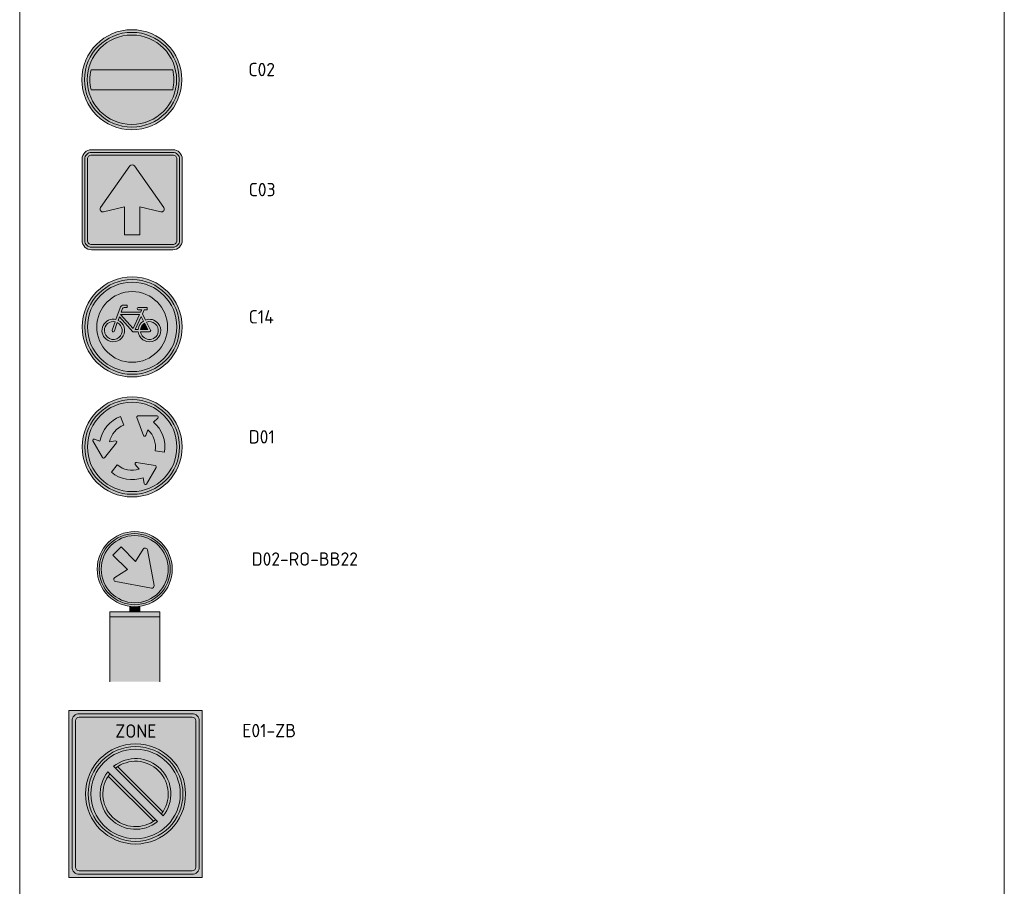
# Model space of a CAD drawing. Header units: metres. Extents: x 115632 to 117830, y 479690 to 480411.
# Tile 16 of 20: x 116142 to 116179, y 480302 to 480335. Entities that reach past the tile are written whole.
import ezdxf
from ezdxf.enums import TextEntityAlignment as Align

# ---------------------------------------------------------------- set-up
doc = ezdxf.new("R2010")
doc.units = ezdxf.units.M
doc.layers.get('Defpoints').update_dxf_attribs({"lineweight": 18})
for name, color, linetype, lineweight in [('N-WE-VW-VERKEERSTEKEN_BORD_C-S', 7, 'Continuous', 25), ('N-WE-VW-VERKEERSTEKEN_BORD_D-S', 7, 'Continuous', 25), ('N-WE-VW-VERKEERSTEKEN_BORD_ZONEBORD-S', 7, 'Continuous', 25), ('X-XX-AL-LEGENDA-T25', 7, 'Continuous', 25)]:
    doc.layers.add(name, color=color, linetype=linetype, lineweight=lineweight)
doc.styles.add('NLCS-ISO', font='NLCS-ISO.ttf')
doc.styles.add('NLCS-RVV-M200-T25', font='NLCS-RVV.ttf')

# ---------------------------------------------------------------- blocks, each defined once
blk = doc.blocks.new('N-SVW-VERKEERSTEKEN_BORD_C02-SO')
at = {"true_color": 0xff0000}
h = blk.add_hatch(color=1, dxfattribs=at)
h.dxf.hatch_style = 1
h.paths.add_polyline_path([(-3.75, 0), (-3.55, 0, -1), (3.55, 0), (3.75, 0, 1)])
at = {"true_color": 0xffffff}
h = blk.add_hatch(color=7, dxfattribs=at)
h.dxf.hatch_style = 1
h.paths.add_polyline_path([(3.35, 0), (3.55, 0, 1), (-3.55, 0), (-3.35, 0, -1)])
at = {"true_color": 0xff0000}
h = blk.add_hatch(color=1, dxfattribs=at)
h.dxf.hatch_style = 1
h.paths.add_polyline_path([(-3.35, 0), (-3.15, 0, -0.060174), (-3.059, 0.75), (3.059, 0.75, -0.060174), (3.15, 0), (3.35, 0, 1)])
at = {"true_color": 0xffffff}
h = blk.add_hatch(color=7, dxfattribs=at)
h.dxf.hatch_style = 1
h.paths.add_polyline_path([(3.059, -0.75, 0.120784), (3.059, 0.75), (-3.059, 0.75, 0.120784), (-3.059, -0.75)])
at = {"true_color": 0xff0000}
h = blk.add_hatch(color=1, dxfattribs=at)
h.dxf.hatch_style = 1
h.paths.add_polyline_path([(-3.55, 0), (-3.75, 0, 1), (3.75, 0), (3.55, 0, -1)])
at = {"true_color": 0xffffff}
h = blk.add_hatch(color=7, dxfattribs=at)
h.dxf.hatch_style = 1
h.paths.add_polyline_path([(-3.35, 0), (-3.55, 0, 1), (3.55, 0), (3.35, 0, -1)])
at = {"true_color": 0xff0000}
h = blk.add_hatch(color=1, dxfattribs=at)
h.dxf.hatch_style = 1
h.paths.add_polyline_path([(3.35, 0), (3.15, 0, -0.060174), (3.059, -0.75), (-3.059, -0.75, -0.060174), (-3.15, 0), (-3.35, 0, 1)])
at = {"color": 7, "lineweight": 0, "true_color": 0xffffff}
blk.add_lwpolyline([(-3.059, -0.75), (3.059, -0.75, 0.120784), (3.059, 0.75), (-3.059, 0.75, 0.120784)], format="xyb", close=True, dxfattribs=at)
at = {"color": 1, "lineweight": 0, "true_color": 0xff0000}
blk.add_circle((0, 0), 3.75, dxfattribs=at)
at = {"color": 7, "lineweight": 0, "true_color": 0xffffff}
for radius in [3.55, 3.35]:
    blk.add_circle((0, 0), radius, dxfattribs=at)
blk = doc.blocks.new('N-SVW-VERKEERSTEKEN_BORD_C03-SO')
at = {"true_color": 0x007dc8}
h = blk.add_hatch(color=152, dxfattribs=at)
h.dxf.hatch_style = 1
h.paths.add_polyline_path([(3.05, 3.75), (-3.05, 3.75, 0.414214), (-3.75, 3.05), (-3.75, 0), (-3.55, 0), (-3.55, 3.05, -0.414214), (-3.05, 3.55), (3.05, 3.55, -0.414214), (3.55, 3.05), (3.55, 0), (3.75, 0), (3.75, 3.05, 0.414214)])
at = {"true_color": 0xffffff}
h = blk.add_hatch(color=7, dxfattribs=at)
h.dxf.hatch_style = 1
h.paths.add_polyline_path([(3.05, 3.55), (-3.05, 3.55, 0.414214), (-3.55, 3.05), (-3.55, 0), (-3.35, 0), (-3.35, 3.05, -0.414214), (-3.05, 3.35), (3.05, 3.35, -0.414214), (3.35, 3.05), (3.35, 0), (3.55, 0), (3.55, 3.05, 0.414214)])
at = {"true_color": 0x007dc8}
h = blk.add_hatch(color=152, dxfattribs=at)
h.dxf.hatch_style = 1
h.paths.add_polyline_path([(-0.163, 2.533, -0.518438), (0.163, 2.533), (1.95, 0), (3.35, 0), (3.35, 3.05, 0.414214), (3.05, 3.35), (-3.05, 3.35, 0.414214), (-3.35, 3.05), (-3.35, 0), (-1.95, 0)])
at = {"true_color": 0xffffff}
h = blk.add_hatch(color=7, dxfattribs=at)
h.dxf.hatch_style = 1
h.paths.add_polyline_path([(-2.366, -0.59, 0.690116), (-2.156, -0.9), (-0.574, -0.527), (-0.574, -2.618), (0.574, -2.618), (0.574, -0.527), (2.156, -0.9, 0.690116), (2.366, -0.59), (0.163, 2.533, 0.518438), (-0.163, 2.533)])
at = {"true_color": 0x007dc8}
h = blk.add_hatch(color=152, dxfattribs=at)
h.dxf.hatch_style = 1
h.paths.add_polyline_path([(-3.55, 0), (-3.75, 0), (-3.75, -3.05, 0.414214), (-3.05, -3.75), (3.05, -3.75, 0.414214), (3.75, -3.05), (3.75, 0), (3.55, 0), (3.55, -3.05, -0.414214), (3.05, -3.55), (-3.05, -3.55, -0.414214), (-3.55, -3.05)])
at = {"true_color": 0xffffff}
h = blk.add_hatch(color=7, dxfattribs=at)
h.dxf.hatch_style = 1
h.paths.add_polyline_path([(-3.35, 0), (-3.55, 0), (-3.55, -3.05, 0.414214), (-3.05, -3.55), (3.05, -3.55, 0.414214), (3.55, -3.05), (3.55, 0), (3.35, 0), (3.35, -3.05, -0.414214), (3.05, -3.35), (-3.05, -3.35, -0.414214), (-3.35, -3.05)])
at = {"true_color": 0x007dc8}
h = blk.add_hatch(color=152, dxfattribs=at)
h.dxf.hatch_style = 1
h.paths.add_polyline_path([(-2.366, -0.59), (-1.95, 0), (-3.35, 0), (-3.35, -3.05, 0.414214), (-3.05, -3.35), (3.05, -3.35, 0.414214), (3.35, -3.05), (3.35, 0), (1.95, 0), (2.366, -0.59, -0.690116), (2.156, -0.9), (0.574, -0.527), (0.574, -2.618), (-0.574, -2.618), (-0.574, -0.527), (-2.156, -0.9, -0.690116)])
at = {"color": 152, "lineweight": 0, "true_color": 0x007dc8}
blk.add_lwpolyline([(-3.05, -3.75), (3.05, -3.75, 0.414214), (3.75, -3.05), (3.75, 3.05, 0.414214), (3.05, 3.75), (-3.05, 3.75, 0.414214), (-3.75, 3.05), (-3.75, -3.05, 0.414214)], format="xyb", close=True, dxfattribs=at)
at = {"color": 7, "lineweight": 0, "true_color": 0xffffff}
for points in [[(-3.05, -3.55), (3.05, -3.55, 0.414214), (3.55, -3.05), (3.55, 3.05, 0.414214), (3.05, 3.55), (-3.05, 3.55, 0.414214), (-3.55, 3.05), (-3.55, -3.05, 0.414214)], [(-3.05, -3.35), (3.05, -3.35, 0.414214), (3.35, -3.05), (3.35, 3.05, 0.414214), (3.05, 3.35), (-3.05, 3.35, 0.414214), (-3.35, 3.05), (-3.35, -3.05, 0.414214)], [(0.574, -0.527), (0.574, -2.618), (-0.574, -2.618), (-0.574, -0.527), (-2.156, -0.9, -0.690116), (-2.366, -0.59), (-0.163, 2.533, -0.518438), (0.163, 2.533), (2.366, -0.59, -0.690116), (2.156, -0.9)]]:
    blk.add_lwpolyline(points, format="xyb", close=True, dxfattribs=at)
blk = doc.blocks.new('N-SVW-VERKEERSTEKEN_BORD_C14-SO')
at = {"true_color": 0xff0000}
h = blk.add_hatch(color=1, dxfattribs=at)
h.dxf.hatch_style = 1
h.paths.add_polyline_path([(-3.75, 0), (-3.55, 0, -1), (3.55, 0), (3.75, 0, 1)])
at = {"true_color": 0xffffff}
h = blk.add_hatch(color=7, dxfattribs=at)
h.dxf.hatch_style = 1
h.paths.add_polyline_path([(-3.55, 0), (-3.35, 0, -1), (3.35, 0), (3.55, 0, 1)])
at = {"true_color": 0xff0000}
h = blk.add_hatch(color=1, dxfattribs=at)
h.dxf.hatch_style = 1
h.paths.add_polyline_path([(-3.35, 0), (-2.65, 0, -1), (2.65, 0), (3.35, 0, 1)])
at = {"true_color": 0xffffff}
h = blk.add_hatch(color=7, dxfattribs=at)
h.dxf.hatch_style = 1
h.paths.add_polyline_path([(-2.65, 0, 0.023441), (-2.638, -0.248), (-2.262, -0.256, -0.480395), (-1.213, 0.559), (-0.91, 1.425, -0.334348), (-0.626, 1.639), (-0.373, 1.64), (-0.373, 1.463), (-0.594, 1.463, 0.345861), (-0.733, 1.378), (-0.834, 1.109), (0.632, 1.109), (0.714, 1.286), (0.461, 1.286, -1), (0.461, 1.463), (1.112, 1.463), (1.112, 1.286), (0.903, 1.286), (0.764, 0.976), (0.998, 0.521, -0.318009), (1.949, 0.27, -0.302135), (2.051, -0.658), (2.497, -0.887, 0.085552), (2.65, 0, 1)])
at = {"true_color": 0x191919}
h = blk.add_hatch(color=250, dxfattribs=at)
h.dxf.hatch_style = 1
h.paths.add_polyline_path([(0.764, 0.976), (0.903, 1.286), (1.112, 1.286), (1.112, 1.463), (0.461, 1.463, 1), (0.461, 1.286), (0.714, 1.286), (0.632, 1.109), (-0.834, 1.109), (-0.733, 1.378, -0.345861), (-0.594, 1.463), (-0.373, 1.463), (-0.373, 1.64), (-0.626, 1.639, 0.334348), (-0.91, 1.425), (-1.213, 0.559, 0.794265), (-1.954, -0.923, 0.4733), (-0.67, -0.673, 0.427471), (-1.049, 0.496), (-0.961, 0.755), (0.044, -0.357), (0.448, -0.357, 0.529348), (1.699, -1.014, 0.476174), (1.949, 0.27, 0.318009), (0.998, 0.521)])
h.paths.add_polyline_path([(-0.885, 0.938), (0.55, 0.938), (0.069, -0.123)], flags=16)
h.paths.add_polyline_path([(-1.112, 0.325, -0.542254), (-0.989, -0.786, -0.632638), (-2.085, -0.268, -0.479903), (-1.276, 0.382), (-1.498, -0.243, 1.053204), (-1.327, -0.294)], flags=16)
h.paths.add_polyline_path([(0.67, 0.774), (0.84, 0.445, 0.234167), (0.448, -0.18), (0.234, -0.18)], flags=16)
h.paths.add_polyline_path([(0.922, 0.281), (1.162, -0.18), (0.632, -0.18, -0.216058)], flags=16)
h.paths.add_polyline_path([(0.632, -0.357), (1.308, -0.357, 0.566151), (1.384, -0.231), (1.08, 0.363, -0.564261), (1.957, -0.371, -0.396488), (1.232, -0.935, -0.350134)], flags=16)
at = {"true_color": 0xffffff}
h = blk.add_hatch(color=7, dxfattribs=at)
h.dxf.hatch_style = 1
h.paths.add_polyline_path([(0.448, -0.357), (0.044, -0.357), (-0.961, 0.755), (-1.049, 0.496, -0.427471), (-0.67, -0.673, -0.4733), (-1.954, -0.923, -0.227186), (-2.262, -0.256), (-2.638, -0.248, 0.803083), (2.497, -0.887), (2.051, -0.658, -0.152149), (1.699, -1.014, -0.529348)])
h = blk.add_hatch(color=7, dxfattribs=at)
h.dxf.hatch_style = 1
h.paths.add_polyline_path([(-0.885, 0.938), (0.069, -0.123), (0.55, 0.938)])
h = blk.add_hatch(color=7, dxfattribs=at)
h.dxf.hatch_style = 1
h.paths.add_polyline_path([(0.234, -0.18), (0.448, -0.18, -0.234167), (0.84, 0.445), (0.67, 0.774)])
at = {"true_color": 0xff0000}
h = blk.add_hatch(color=1, dxfattribs=at)
h.dxf.hatch_style = 1
h.paths.add_polyline_path([(3.75, 0), (3.55, 0, -1), (-3.55, 0), (-3.75, 0, 1)])
at = {"true_color": 0xffffff}
h = blk.add_hatch(color=7, dxfattribs=at)
h.dxf.hatch_style = 1
h.paths.add_polyline_path([(3.55, 0), (3.35, 0, -1), (-3.35, 0), (-3.55, 0, 1)])
at = {"true_color": 0xff0000}
h = blk.add_hatch(color=1, dxfattribs=at)
h.dxf.hatch_style = 1
h.paths.add_polyline_path([(3.35, 0), (2.65, 0, -1), (-2.65, 0), (-3.35, 0, 1)])
at = {"true_color": 0xffffff}
h = blk.add_hatch(color=7, dxfattribs=at)
h.dxf.hatch_style = 1
h.paths.add_polyline_path([(-1.498, -0.243), (-1.276, 0.382, 0.479903), (-2.085, -0.268, 0.632638), (-0.989, -0.786, 0.542254), (-1.112, 0.325), (-1.327, -0.294, -1.053204)])
h = blk.add_hatch(color=7, dxfattribs=at)
h.dxf.hatch_style = 1
h.paths.add_polyline_path([(1.957, -0.371, 0.564261), (1.08, 0.363), (1.384, -0.231, -0.566151), (1.308, -0.357), (0.632, -0.357, 0.350134), (1.232, -0.935, 0.396488)])
h = blk.add_hatch(color=7, dxfattribs=at)
h.dxf.hatch_style = 1
h.paths.add_polyline_path([(1.162, -0.18), (0.922, 0.281, 0.216058), (0.632, -0.18)])
at = {"color": 250, "lineweight": 0, "true_color": 0x191919}
for points in [[(0.764, 0.976), (0.903, 1.286), (1.112, 1.286), (1.112, 1.463), (0.461, 1.463, 1), (0.461, 1.286), (0.714, 1.286), (0.632, 1.109), (-0.834, 1.109), (-0.733, 1.378, -0.345861), (-0.594, 1.463), (-0.373, 1.463), (-0.373, 1.64), (-0.626, 1.639, 0.334348), (-0.91, 1.425), (-1.213, 0.559, 0.794265), (-1.954, -0.923, 0.4733), (-0.67, -0.673, 0.427471), (-1.049, 0.496), (-0.961, 0.755), (0.044, -0.357), (0.448, -0.357, 0.529348), (1.699, -1.014, 0.476174), (1.949, 0.27, 0.318009), (0.998, 0.521)], [(0.67, 0.774), (0.234, -0.18), (0.448, -0.18, -0.234167), (0.84, 0.445)], [(-1.112, 0.325, -0.542254), (-0.989, -0.786, -0.632638), (-2.085, -0.268, -0.479903), (-1.276, 0.382), (-1.498, -0.243, 1.053204), (-1.327, -0.294)], [(1.08, 0.363, -0.564261), (1.957, -0.371, -0.396488), (1.232, -0.935, -0.350134), (0.632, -0.357), (1.308, -0.357, 0.566151), (1.384, -0.231)], [(1.162, -0.18), (0.922, 0.281, 0.216058), (0.632, -0.18)]]:
    blk.add_lwpolyline(points, format="xyb", close=True, dxfattribs=at)
blk.add_lwpolyline([(0.55, 0.938), (-0.885, 0.938), (0.069, -0.123)], close=True, dxfattribs=at)
at = {"color": 1, "lineweight": 0, "true_color": 0xff0000}
blk.add_circle((0, 0), 3.75, dxfattribs=at)
at = {"color": 7, "lineweight": 0, "true_color": 0xffffff}
for radius in [3.55, 3.35, 2.65]:
    blk.add_circle((0, 0), radius, dxfattribs=at)
blk = doc.blocks.new('N-SVW-VERKEERSTEKEN_BORD_D01-SO')
at = {"true_color": 0x007dc8}
h = blk.add_hatch(color=152, dxfattribs=at)
h.dxf.hatch_style = 1
h.paths.add_polyline_path([(3.357, 1.155), (3.546, 1.22, 0.577878), (-2.833, 2.457), (-2.682, 2.326, -0.577878)])
at = {"true_color": 0xffffff}
h = blk.add_hatch(color=7, dxfattribs=at)
h.dxf.hatch_style = 1
h.paths.add_polyline_path([(-2.682, 2.326), (-2.531, 2.195, -0.577878), (3.168, 1.09), (3.357, 1.155, 0.577878)])
at = {"true_color": 0x007dc8}
h = blk.add_hatch(color=152, dxfattribs=at)
h.dxf.hatch_style = 1
h.paths.add_polyline_path([(1.652, 0.568, 0.123831), (1.184, 1.288), (1.015, 0.861, -0.707574), (0.845, 0.858), (0.345, 2.196, -0.533679), (0.431, 2.324), (1.855, 2.321, -0.70586), (1.922, 2.161), (1.595, 1.866, -0.132701), (2.319, 0.798), (3.168, 1.09, 0.577878), (-2.531, 2.195), (-1.853, 1.606, -0.12209), (-0.88, 2.292), (-0.616, 1.636, 0.123831), (-1.32, 1.145), (0, 0)])
h = blk.add_hatch(color=152, dxfattribs=at)
h.dxf.hatch_style = 1
h.paths.add_polyline_path([(-2.682, 2.326), (-2.833, 2.457, 0.180494), (-3.75, 0, 0.414214), (0, -3.75), (0, -3.55, -0.414214), (-3.55, 0, -0.180494)])
at = {"true_color": 0xffffff}
h = blk.add_hatch(color=7, dxfattribs=at)
h.dxf.hatch_style = 1
h.paths.add_polyline_path([(-3.35, 0, -0.180494), (-2.531, 2.195), (-2.682, 2.326, 0.180494), (-3.55, 0, 0.414214), (0, -3.55), (0, -3.35, -0.414214)])
h = blk.add_hatch(color=7, dxfattribs=at)
h.dxf.hatch_style = 1
edge = h.paths.add_edge_path()
edge.add_line((-0.616, 1.636), (-0.88, 2.292))
edge.add_arc((0.016, -0.013), 2.473, 111.23919, 169.31849)
edge.add_line((-2.414, 0.445), (-2.833, 0.58))
edge.add_arc((-2.861, 0.492), 0.092, 72.19773, 206.86548)
edge.add_line((-2.943, 0.45), (-2.227, -0.792))
edge.add_arc((-2.147, -0.746), 0.0926, 209.96512, 318.85965)
edge.add_line((-2.077, -0.807), (-1.166, 0.301))
edge.add_arc((-1.236, 0.358), 0.0899, 320.5882, 461.7171)
edge.add_line((-1.254, 0.446), (-1.708, 0.379))
edge.add_arc((0.008, -0.01), 1.76, 110.76696, 167.23948, ccw=False)
h = blk.add_hatch(color=7, dxfattribs=at)
h.dxf.hatch_style = 1
edge = h.paths.add_edge_path()
edge.add_line((1.724, -0.287), (2.424, -0.388))
edge.add_arc((-0.019, -0.007), 2.473, 351.14858, 409.22787)
edge.add_line((1.595, 1.866), (1.922, 2.161))
edge.add_arc((1.86, 2.229), 0.092, 312.10712, 446.77487)
edge.add_line((1.865, 2.321), (0.431, 2.324))
edge.add_arc((0.431, 2.231), 0.0926, 89.8745, 198.76904)
edge.add_line((0.343, 2.201), (0.845, 0.858))
edge.add_arc((0.93, 0.89), 0.0899, 200.49758, 341.62648)
edge.add_line((1.015, 0.861), (1.184, 1.288))
edge.add_arc((-0.013, -0.002), 1.76, -9.32366, 47.14886, ccw=False)
at = {"true_color": 0x007dc8}
h = blk.add_hatch(color=152, dxfattribs=at)
h.dxf.hatch_style = 1
h.paths.add_polyline_path([(0, 0), (-1.32, 1.145, 0.123831), (-1.708, 0.379), (-1.254, 0.446, -0.707574), (-1.166, 0.301), (-2.073, -0.802, -0.533679), (-2.227, -0.792), (-2.938, 0.442, -0.70586), (-2.833, 0.58), (-2.414, 0.445, -0.132701), (-1.853, 1.606), (-2.531, 2.195, 0.180494), (-3.35, 0, 0.414214), (0, -3.35), (0, -2.452, -0.1713), (-1.551, -1.902), (-1.113, -1.347, 0.173134), (0, -1.748)])
h = blk.add_hatch(color=152, dxfattribs=at)
h.dxf.hatch_style = 1
h.paths.add_polyline_path([(3.75, 0, 0.083022), (3.546, 1.22), (3.357, 1.155, -0.083022), (3.55, 0, -0.414214), (0, -3.55), (0, -3.75, 0.414214)])
at = {"true_color": 0xffffff}
h = blk.add_hatch(color=7, dxfattribs=at)
h.dxf.hatch_style = 1
h.paths.add_polyline_path([(3.357, 1.155), (3.168, 1.09, -0.083022), (3.35, 0, -0.414214), (0, -3.35), (0, -3.55, 0.414214), (3.55, 0, 0.083022)])
at = {"true_color": 0x007dc8}
h = blk.add_hatch(color=152, dxfattribs=at)
h.dxf.hatch_style = 1
h.paths.add_polyline_path([(3.35, 0, 0.083022), (3.168, 1.09), (2.319, 0.798, -0.12209), (2.424, -0.388), (1.724, -0.287, 0.123831), (1.652, 0.568), (0, 0), (0, -1.748, 0.075114), (0.52, -1.671), (0.236, -1.31, -0.707574), (0.318, -1.162), (1.727, -1.401, -0.533679), (1.794, -1.539), (1.077, -2.769, -0.70586), (0.905, -2.746), (0.813, -2.316, -0.083962), (0, -2.452), (0, -3.35, 0.414214)])
at = {"true_color": 0xffffff}
h = blk.add_hatch(color=7, dxfattribs=at)
h.dxf.hatch_style = 1
edge = h.paths.add_edge_path()
edge.add_line((-1.113, -1.347), (-1.551, -1.902))
edge.add_arc((0.004, 0.02), 2.473, 231.03363, 289.11292)
edge.add_line((0.813, -2.316), (0.905, -2.746))
edge.add_arc((0.995, -2.727), 0.092, 191.99217, 326.65992)
edge.add_line((1.072, -2.778), (1.794, -1.539))
edge.add_arc((1.714, -1.492), 0.0926, 329.75955, 438.65409)
edge.add_line((1.732, -1.402), (0.318, -1.162))
edge.add_arc((0.303, -1.251), 0.0899, 80.38263, 221.51153)
edge.add_line((0.236, -1.31), (0.52, -1.671))
edge.add_arc((0.005, 0.012), 1.76, 230.56139, 287.03391, ccw=False)
at = {"color": 7, "lineweight": 0, "true_color": 0xffffff}
for points in [[(-0.616, 1.636), (-0.88, 2.292, 0.258987), (-2.414, 0.445), (-2.833, 0.58, 0.666084), (-2.943, 0.45), (-2.227, -0.792, 0.514452), (-2.077, -0.807), (-1.166, 0.301, 0.707574), (-1.254, 0.446), (-1.708, 0.379, -0.251519), (-0.616, 1.636)], [(1.724, -0.287), (2.424, -0.388, 0.258987), (1.595, 1.866), (1.922, 2.161, 0.666084), (1.865, 2.321), (0.431, 2.324, 0.514452), (0.343, 2.201), (0.845, 0.858, 0.707574), (1.015, 0.861), (1.184, 1.288, -0.251519), (1.724, -0.287)], [(-1.113, -1.347), (-1.551, -1.902, 0.258987), (0.813, -2.316), (0.905, -2.746, 0.666084), (1.072, -2.778), (1.794, -1.539, 0.514452), (1.732, -1.402), (0.318, -1.162, 0.707574), (0.236, -1.31), (0.52, -1.671, -0.251519), (-1.113, -1.347)]]:
    blk.add_lwpolyline(points, format="xyb", close=True, dxfattribs=at)
at = {"color": 152, "lineweight": 0, "true_color": 0x007dc8}
blk.add_circle((0, 0), 3.75, dxfattribs=at)
at = {"color": 7, "lineweight": 0, "true_color": 0xffffff}
for radius in [3.55, 3.35]:
    blk.add_circle((0, 0), radius, dxfattribs=at)
blk = doc.blocks.new('N-SVW-VERKEERSTEKEN_BORD_D02RBB22-SO')
at = {"true_color": 0x007dc8}
h = blk.add_hatch(color=152, dxfattribs=at)
h.dxf.hatch_style = 1
h.paths.add_polyline_path([(-1.632, 3.868), (-1.025, 4.475), (0, 3.448), (0.001, 5.325, 0.414322), (-2.512, 2.812, 0.414105), (-0.001, 0.3), (0, 1.619), (-1.423, 1.877, -0.656866), (-1.494, 2.182), (-0.54, 2.776)])
h = blk.add_hatch(color=152, dxfattribs=at)
h.dxf.hatch_style = 1
h.paths.add_polyline_path([(2.518, 3.679), (2.66, 3.727, 0.577878), (-2.125, 4.655), (-2.012, 4.557, -0.577878)])
at = {"true_color": 0xffffff}
h = blk.add_hatch(color=7, dxfattribs=at)
h.dxf.hatch_style = 1
h.paths.add_polyline_path([(-2.012, 4.557), (-1.898, 4.458, -0.577878), (2.376, 3.63), (2.518, 3.679, 0.577878)])
at = {"true_color": 0x007dc8}
h = blk.add_hatch(color=152, dxfattribs=at)
h.dxf.hatch_style = 1
h.paths.add_polyline_path([(0.001, 5.325), (0, 3.448), (0.067, 3.381), (0.646, 4.315, -0.66261), (0.964, 4.266), (1.451, 1.592, -0.52003), (1.253, 1.391), (0, 1.619), (-0.001, 0.3, 0.414322), (2.513, 2.812, 0.414105)])
h = blk.add_hatch(color=152, dxfattribs=at)
h.dxf.hatch_style = 1
h.paths.add_polyline_path([(-2.012, 4.557), (-2.125, 4.655, 0.180494), (-2.812, 2.812, 0.414214), (0, 0), (0, 0.15, -0.414214), (-2.662, 2.812, -0.180494)])
at = {"true_color": 0xffffff}
h = blk.add_hatch(color=7, dxfattribs=at)
h.dxf.hatch_style = 1
h.paths.add_polyline_path([(-2.512, 2.812, -0.180494), (-1.898, 4.458), (-2.012, 4.557, 0.180494), (-2.662, 2.812, 0.414214), (0, 0.15), (0, 0.3, -0.414214)])
h = blk.add_hatch(color=7, dxfattribs=at)
h.dxf.hatch_style = 1
h.paths.add_polyline_path([(0, 3.448), (-1.025, 4.475), (-1.632, 3.868), (-0.54, 2.776), (-1.494, 2.182, 0.656866), (-1.423, 1.877), (0, 1.619)])
h = blk.add_hatch(color=7, dxfattribs=at)
h.dxf.hatch_style = 1
h.paths.add_polyline_path([(0.964, 4.266, 0.66261), (0.646, 4.315), (0.067, 3.381), (0, 3.448), (0, 1.619), (1.253, 1.391, 0.52003), (1.451, 1.592)])
at = {"true_color": 0x007dc8}
h = blk.add_hatch(color=152, dxfattribs=at)
h.dxf.hatch_style = 1
h.paths.add_polyline_path([(2.812, 2.812, 0.083022), (2.66, 3.727), (2.518, 3.679, -0.083022), (2.663, 2.812, -0.414214), (0, 0.15), (0, 0, 0.414214)])
at = {"true_color": 0xffffff}
h = blk.add_hatch(color=7, dxfattribs=at)
h.dxf.hatch_style = 1
h.paths.add_polyline_path([(2.518, 3.679), (2.376, 3.63, -0.083022), (2.513, 2.812, -0.414214), (0, 0.3), (0, 0.15, 0.414214), (2.663, 2.812, 0.083022)])
at = {"true_color": 0xafafaf}
h = blk.add_hatch(color=253, dxfattribs=at)
h.dxf.hatch_style = 1
h.paths.add_polyline_path([(0.375, 0), (-0.375, 0), (-0.375, -0.375), (0.375, -0.375)])
at = {"true_color": 0x0a0a0a}
h = blk.add_hatch(color=28, dxfattribs=at)
h.dxf.hatch_style = 1
h.paths.add_polyline_path([(1.875, -0.375), (-1.875, -0.375), (-1.875, -0.75), (1.875, -0.75)])
at = {"true_color": 0xffe100}
h = blk.add_hatch(color=2, dxfattribs=at)
h.dxf.hatch_style = 1
h.paths.add_polyline_path([(1.875, -0.75), (-1.875, -0.75), (-1.875, -5.625), (1.875, -5.625)])
at = {"color": 7, "lineweight": 0, "true_color": 0xffffff}
blk.add_lwpolyline([(-1.025, 4.475), (0.067, 3.381), (0.646, 4.315, -0.66261), (0.964, 4.266), (1.451, 1.592, -0.527936), (1.248, 1.392), (-1.423, 1.877, -0.656866), (-1.494, 2.182), (-0.54, 2.776), (-1.632, 3.868)], format="xyb", close=True, dxfattribs=at)
at = {"color": 253, "lineweight": 0, "true_color": 0xafafaf}
blk.add_lwpolyline([(-0.375, -0.375), (0.375, -0.375), (0.375, 0), (-0.375, 0)], close=True, dxfattribs=at)
at = {"color": 28, "lineweight": 0, "true_color": 0x0a0a0a}
blk.add_lwpolyline([(-1.875, -0.75), (1.875, -0.75), (1.875, -0.375), (-1.875, -0.375)], close=True, dxfattribs=at)
at = {"color": 253, "lineweight": 0, "true_color": 0xafafaf}
blk.add_lwpolyline([(1.875, -5.625), (1.875, -0.75), (-1.875, -0.75), (-1.875, -5.625)], dxfattribs=at)
at = {"color": 152, "lineweight": 0, "true_color": 0x007dc8}
blk.add_circle((0, 2.812), 2.812, dxfattribs=at)
at = {"color": 7, "lineweight": 0, "true_color": 0xffffff}
for radius in [2.663, 2.513]:
    blk.add_circle((0, 2.812), radius, dxfattribs=at)
blk = doc.blocks.new('N-SVW-VERKEERSTEKEN_BORD_ZONEBORD BEGIN_E01-SO')
at = {"true_color": 0xffffff}
h = blk.add_hatch(color=7, dxfattribs=at)
h.dxf.hatch_style = 1
h.paths.add_polyline_path([(5.002, 6.251), (-5.002, 6.251), (-5.002, 0), (-4.756, 0), (-4.756, 5.486, -0.414214), (-4.231, 6.011), (4.247, 6.011, -0.414214), (4.772, 5.486), (4.772, 0), (5.002, 0)])
at = {"true_color": 0x191919}
h = blk.add_hatch(color=250, dxfattribs=at)
h.dxf.hatch_style = 1
h.paths.add_polyline_path([(-4.494, 5.486, -0.414214), (-4.231, 5.748), (4.247, 5.748, -0.414214), (4.51, 5.486), (4.51, 0), (4.772, 0), (4.772, 5.486, 0.414214), (4.247, 6.011), (-4.231, 6.011, 0.414214), (-4.756, 5.486), (-4.756, 0), (-4.494, 0)])
at = {"true_color": 0xffffff}
h = blk.add_hatch(color=7, dxfattribs=at)
h.dxf.hatch_style = 1
h.paths.add_polyline_path([(4.51, 5.486, 0.414214), (4.247, 5.748), (-4.231, 5.748, 0.414214), (-4.494, 5.486), (-4.494, 0), (-3.75, 0, -1), (3.75, 0), (4.51, 0)])
at = {"true_color": 0xff0000}
h = blk.add_hatch(color=1, dxfattribs=at)
h.dxf.hatch_style = 1
h.paths.add_polyline_path([(-3.75, 0), (-3.55, 0, -1), (3.55, 0), (3.75, 0, 1)])
at = {"true_color": 0xffffff}
h = blk.add_hatch(color=7, dxfattribs=at)
h.dxf.hatch_style = 1
h.paths.add_polyline_path([(-3.55, 0), (-3.35, 0, -1), (3.35, 0), (3.55, 0, 1)])
at = {"true_color": 0xff0000}
h = blk.add_hatch(color=1, dxfattribs=at)
h.dxf.hatch_style = 1
h.paths.add_polyline_path([(-3.35, 0), (-2.65, 0, -1), (2.65, 0), (3.35, 0, 1)])
at = {"true_color": 0xffffff}
h = blk.add_hatch(color=7, dxfattribs=at)
h.dxf.hatch_style = 1
h.paths.add_polyline_path([(1.932, -1.507), (2.074, -1.65, 0.169585), (2.65, 0, 0.627905), (-1.65, 2.074), (-1.507, 1.932, -0.884205)])
at = {"true_color": 0x007dc8}
h = blk.add_hatch(color=152, dxfattribs=at)
h.dxf.hatch_style = 1
h.paths.add_polyline_path([(-1.342, 2.05), (2.05, -1.342, 0.145992), (2.45, 0, 0.596263)])
at = {"true_color": 0xffffff}
h = blk.add_hatch(color=7, dxfattribs=at)
h.dxf.hatch_style = 1
h.paths.add_polyline_path([(-1.932, 1.507), (-2.074, 1.65, 0.169585), (-2.65, 0, 0.627905), (1.65, -2.074), (1.507, -1.932, -0.884205)])
at = {"true_color": 0xff0000}
h = blk.add_hatch(color=1, dxfattribs=at)
h.dxf.hatch_style = 1
h.paths.add_polyline_path([(-1.65, 2.074, 0.056786), (-2.074, 1.65), (1.65, -2.074, 0.056786), (2.074, -1.65)])
at = {"true_color": 0xffffff}
h = blk.add_hatch(color=7, dxfattribs=at)
h.dxf.hatch_style = 1
h.paths.add_polyline_path([(-1.932, 1.507, 0.020695), (-2.05, 1.342), (1.342, -2.05, 0.020695), (1.507, -1.932)], flags=17)
h = blk.add_hatch(color=7, dxfattribs=at)
h.dxf.hatch_style = 1
h.paths.add_polyline_path([(-1.342, 2.05, 0.020695), (-1.507, 1.932), (1.932, -1.507, 0.020695), (2.05, -1.342)], flags=17)
at = {"true_color": 0x007dc8}
h = blk.add_hatch(color=152, dxfattribs=at)
h.dxf.hatch_style = 1
h.paths.add_polyline_path([(-2.05, 1.342, 0.145992), (-2.45, 0, 0.596263), (1.342, -2.05)])
at = {"true_color": 0xffffff}
h = blk.add_hatch(color=7, dxfattribs=at)
h.dxf.hatch_style = 1
h.paths.add_polyline_path([(5.002, 0), (4.772, 0), (4.772, -5.491, -0.414214), (4.247, -6.016), (-4.231, -6.016, -0.414214), (-4.756, -5.491), (-4.756, 0), (-5.002, 0), (-5.002, -6.251), (5.002, -6.251)])
at = {"true_color": 0x191919}
h = blk.add_hatch(color=250, dxfattribs=at)
h.dxf.hatch_style = 1
h.paths.add_polyline_path([(-4.494, 0), (-4.756, 0), (-4.756, -5.491, 0.414214), (-4.231, -6.016), (4.247, -6.016, 0.414214), (4.772, -5.491), (4.772, 0), (4.51, 0), (4.51, -5.491, -0.414214), (4.247, -5.753), (-4.231, -5.753, -0.414214), (-4.494, -5.491)])
at = {"true_color": 0xffffff}
h = blk.add_hatch(color=7, dxfattribs=at)
h.dxf.hatch_style = 1
h.paths.add_polyline_path([(-3.75, 0), (-4.494, 0), (-4.494, -5.491, 0.414214), (-4.231, -5.753), (4.247, -5.753, 0.414214), (4.51, -5.491), (4.51, 0), (3.75, 0, -1)])
at = {"true_color": 0xff0000}
h = blk.add_hatch(color=1, dxfattribs=at)
h.dxf.hatch_style = 1
h.paths.add_polyline_path([(3.75, 0), (3.55, 0, -1), (-3.55, 0), (-3.75, 0, 1)])
at = {"true_color": 0xffffff}
h = blk.add_hatch(color=7, dxfattribs=at)
h.dxf.hatch_style = 1
h.paths.add_polyline_path([(3.55, 0), (3.35, 0, -1), (-3.35, 0), (-3.55, 0, 1)])
at = {"true_color": 0xff0000}
h = blk.add_hatch(color=1, dxfattribs=at)
h.dxf.hatch_style = 1
h.paths.add_polyline_path([(3.35, 0), (2.65, 0, -1), (-2.65, 0), (-3.35, 0, 1)])
at = {"color": 251, "lineweight": 0, "true_color": 0x4b4b4b}
blk.add_lwpolyline([(-5.002, 6.251), (5.002, 6.251), (5.002, -6.251), (-5.002, -6.251)], close=True, dxfattribs=at)
at = {"color": 250, "lineweight": 0, "true_color": 0x191919}
for points in [[(-4.231, 6.011), (4.247, 6.011, -0.414214), (4.772, 5.486), (4.772, -5.491, -0.414214), (4.247, -6.016), (-4.231, -6.016, -0.414214), (-4.756, -5.491), (-4.756, 5.486, -0.414214)], [(-4.231, 5.748), (4.247, 5.748, -0.414214), (4.51, 5.486), (4.51, -5.491, -0.414214), (4.247, -5.753), (-4.231, -5.753, -0.414214), (-4.494, -5.491), (-4.494, 5.486, -0.414214)]]:
    blk.add_lwpolyline(points, format="xyb", close=True, dxfattribs=at)
at = {"color": 7, "lineweight": 0, "true_color": 0xffffff}
for points in [[(1.65, -2.074), (-2.074, 1.65)], [(2.074, -1.65), (-1.65, 2.074)], [(2.05, -1.342), (-1.342, 2.05)], [(1.342, -2.05), (-2.05, 1.342)]]:
    blk.add_lwpolyline(points, dxfattribs=at)
at = {"color": 1, "lineweight": 0, "true_color": 0xff0000}
blk.add_circle((0, 0), 3.75, dxfattribs=at)
at = {"color": 7, "lineweight": 0, "true_color": 0xffffff}
for radius in [3.55, 3.35]:
    blk.add_circle((0, 0), radius, dxfattribs=at)
for radius, start, end in [(2.65, 321.50025, 128.49975), (2.45, 322.03346, 127.96654), (2.65, 141.50025, 308.49975), (2.45, 142.03346, 307.96654)]:
    blk.add_arc((0, 0), radius, start, end, dxfattribs=at)
at = {"color": 250, "true_color": 0x191919, "style": 'NLCS-RVV-M200-T25'}
blk.add_text('ZONE', height=1, dxfattribs=at).set_placement((0.02, 4.714), align=Align.MIDDLE_CENTER)
blk.add_attdef('RVV_ONDERSCHRIFT', text='', height=1, dxfattribs=at).set_placement((0.02, -4.717), align=Align.MIDDLE_CENTER)

msp = doc.modelspace()

# ---------------------------------------------------------------- linework, layer by layer
at = {"layer": 'Defpoints'}
msp.add_lwpolyline([(116142.38, 480235.222), (116179.28, 480235.222), (116179.28, 480357.322), (116142.38, 480357.322)], close=True, dxfattribs=at)

# ---------------------------------------------------------------- block references
at = {"layer": 'N-WE-VW-VERKEERSTEKEN_BORD_C-S', "xscale": 0.5, "yscale": 0.5, "zscale": 0.5}
for name, p in [('N-SVW-VERKEERSTEKEN_BORD_C02-SO', (116146.584, 480332.354)), ('N-SVW-VERKEERSTEKEN_BORD_C03-SO', (116146.595, 480327.856)), ('N-SVW-VERKEERSTEKEN_BORD_C14-SO', (116146.595, 480323.091))]:
    msp.add_blockref(name, p, dxfattribs=at)
at = {"layer": 'N-WE-VW-VERKEERSTEKEN_BORD_D-S', "xscale": 0.5, "yscale": 0.5, "zscale": 0.5}
for name, p in [('N-SVW-VERKEERSTEKEN_BORD_D01-SO', (116146.595, 480318.595)), ('N-SVW-VERKEERSTEKEN_BORD_D02RBB22-SO', (116146.69, 480312.61))]:
    msp.add_blockref(name, p, dxfattribs=at)
at = {"layer": 'N-WE-VW-VERKEERSTEKEN_BORD_ZONEBORD-S', "xscale": 0.5, "yscale": 0.5, "zscale": 0.5}
msp.add_blockref('N-SVW-VERKEERSTEKEN_BORD_ZONEBORD BEGIN_E01-SO', (116146.722, 480305.593), dxfattribs=at)

# ---------------------------------------------------------------- texts
at = {"layer": 'X-XX-AL-LEGENDA-T25', "style": 'NLCS-ISO'}
for s, p in [('C02', (116150.952, 480332.736)), ('C03', (116150.963, 480328.237)), ('C14', (116150.963, 480323.471)), ('D01', (116150.963, 480318.974)), ('D02-RO-BB22', (116151.074, 480314.395)), ('E01-ZB', (116150.722, 480307.968))]:
    msp.add_text(s, height=0.5, dxfattribs=at).set_placement(p, align=Align.MIDDLE_LEFT)

doc.saveas('drawing.dxf')
